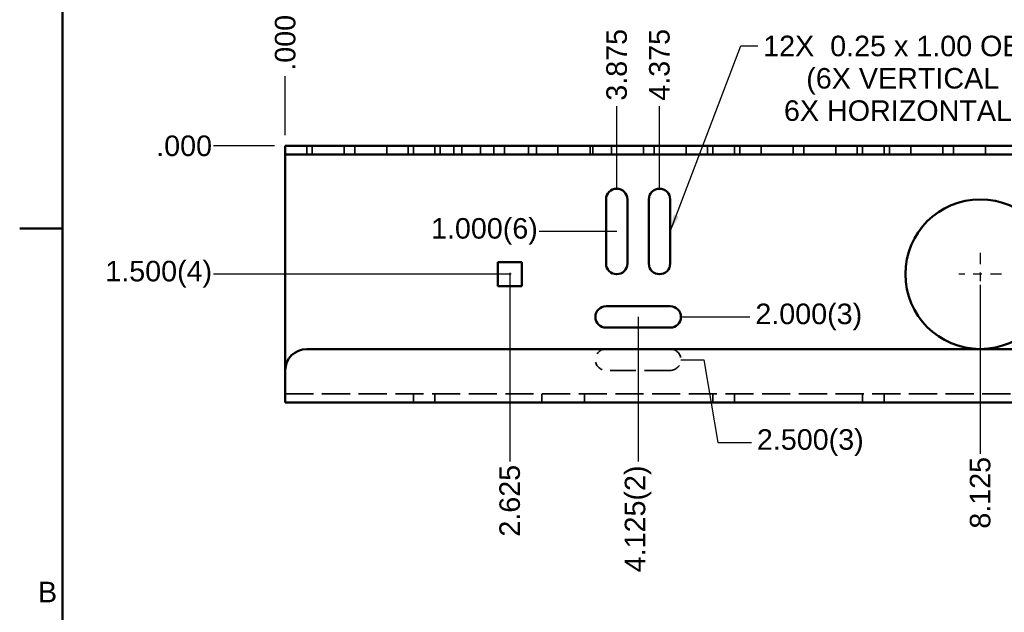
# Model space of a CAD drawing. Header units: inches. Extents: x 1 to 43, y 0.5 to 33.5.
# Tile 2 of 7: x 1 to 12.5, y 12.5 to 19.4. Entities that reach past the tile are written whole.
import ezdxf

# ---------------------------------------------------------------- set-up
doc = ezdxf.new("R2010")
doc.units = ezdxf.units.IN
doc.header["$LTSCALE"] = 2
doc.header["$MEASUREMENT"] = 0
doc.linetypes.add('CHAIN', pattern=[0.7087, 0.4724, -0.0591, 0.1181, -0.0591])
doc.linetypes.add('DASHED', pattern=[0.2067, 0.1654, -0.0413])
for name, color, linetype, lineweight in [('Border_0', 179, 'Continuous', 50), ('Border_2', 179, 'Continuous', 50), ('Center Mark(ANSI)', 179, 'Continuous', 25), ('Dimensions(ANSI)', 179, 'Continuous', 25), ('Hidden Edges(ANSI)', 179, 'DASHED', 35), ('Symbols(ANSI)', 179, 'Continuous', 25), ('Visible Edges(ANSI)', 179, 'Continuous', 50)]:
    doc.layers.add(name, color=color, linetype=linetype, lineweight=lineweight)
doc.styles.add('Border_1', font='arial.ttf')
doc.styles.add('Current-ANSI', font='arial.ttf')
doc.styles.add('DEFAULT-ANSI~0', font='arial.ttf')
doc.dimstyles.new('Copy of DEFAULT-ANSI', dxfattribs={"dimscale": 2, "dimtxt": 0.12, "dimasz": 0.098425, "dimexe": 0.125, "dimexo": 0.0625, "dimgap": 0.031496, "dimtad": 0, "dimtih": 1, "dimtoh": 1, "dimdec": 3, "dimrnd": 1e-08, "dimzin": 4, "dimdsep": 46, "dimtxsty": 'DEFAULT-ANSI~0', "dimcen": 0.09, "dimdle": 0.393701, "dimclrd": 250, "dimclre": 250, "dimclrt": 250, "dimadec": 0, "dimazin": 1, "dimtfac": 1, "dimtofl": 0, "dimtmove": 0, "dimatfit": 3, "dimfxl": 0, "dimtolj": 1, "dimtzin": 4, "dimlwd": 25, "dimlwe": 25, "dimarcsym": 0})
doc.dimstyles.new('Copy of DEFAULT-ANSI_Current-ANSI$7', dxfattribs={"dimscale": 2, "dimtxt": 0.120079, "dimasz": 0.098425, "dimexe": 0.125, "dimexo": 0.0625, "dimgap": 0.031496, "dimtad": 0, "dimtih": 1, "dimtoh": 1, "dimdec": 3, "dimrnd": 1e-08, "dimzin": 4, "dimdsep": 46, "dimtxsty": 'Current-ANSI', "dimcen": 0.09, "dimdle": 0.393701, "dimclrd": 179, "dimclre": 250, "dimclrt": 179, "dimadec": 0, "dimazin": 1, "dimtfac": 0.999344, "dimtofl": 0, "dimtmove": 0, "dimatfit": 3, "dimfxl": 0, "dimtolj": 1, "dimtzin": 4, "dimlwd": 25, "dimlwe": 25, "dimarcsym": 0})

# ---------------------------------------------------------------- blocks, each defined once
blk = doc.blocks.new('Borders Default Border')
at = {"layer": 'Border_0', "color": 179, "flags": 128}
for points in [[(0.75, 0.5), (0.75, 16.5)], [(0.5, 8.5), (0.75, 8.5)]]:
    blk.add_lwpolyline(points, dxfattribs=at)
at = {"layer": 'Border_2', "insert": (0.6069, 6.315), "char_height": 0.1201, "attachment_point": 7, "style": 'Border_1'}
blk.add_mtext('B', dxfattribs=at)
blk = doc.blocks.new('*D43')
at = {"layer": 'Defpoints', "color": 0, "linetype": 'Continuous'}
for p in [(3.265, 17.967), (4.105, 17.967), (4.105, 17.967)]:
    blk.add_point(p, dxfattribs=at)
at = {"layer": 'Dimensions(ANSI)', "color": 250, "linetype": 'Continuous', "lineweight": 25}
blk.add_line((3.98, 17.967), (3.265, 17.967), dxfattribs=at)
at = {"layer": 'Dimensions(ANSI)', "color": 250, "linetype": 'Continuous', "lineweight": 25, "insert": (2.596, 17.967), "char_height": 0.24, "attachment_point": 4, "style": 'DEFAULT-ANSI~0'}
blk.add_mtext('\\A1;.000', dxfattribs=at)
blk = doc.blocks.new('*D44')
at = {"layer": 'Defpoints', "color": 0, "linetype": 'Continuous'}
for p in [(4.105, 17.967), (3.265, 16.467), (6.871, 16.467)]:
    blk.add_point(p, dxfattribs=at)
at = {"layer": 'Dimensions(ANSI)', "color": 250, "linetype": 'Continuous', "lineweight": 25}
blk.add_line((6.746, 16.467), (3.265, 16.467), dxfattribs=at)
at = {"layer": 'Dimensions(ANSI)', "color": 250, "linetype": 'Continuous', "lineweight": 25, "insert": (2.001, 16.467), "char_height": 0.24, "attachment_point": 4, "style": 'DEFAULT-ANSI~0'}
blk.add_mtext('\\A1;1.500{(4)}', dxfattribs=at)
blk = doc.blocks.new('*D46')
at = {"layer": 'Defpoints', "color": 0, "linetype": 'Continuous'}
for p in [(4.105, 18.784), (4.105, 17.967), (4.105, 17.967)]:
    blk.add_point(p, dxfattribs=at)
at = {"layer": 'Dimensions(ANSI)', "color": 250, "linetype": 'Continuous', "lineweight": 25}
blk.add_line((4.105, 18.092), (4.105, 18.784), dxfattribs=at)
at = {"layer": 'Dimensions(ANSI)', "color": 250, "linetype": 'Continuous', "lineweight": 25, "insert": (4.105, 18.847), "char_height": 0.24, "attachment_point": 4, "rotation": 90, "style": 'DEFAULT-ANSI~0'}
blk.add_mtext('\\A1;.000', dxfattribs=at)
blk = doc.blocks.new('*D47')
at = {"layer": 'Defpoints', "color": 0, "linetype": 'Continuous'}
for p in [(4.105, 17.967), (6.73, 16.607), (6.73, 14.277)]:
    blk.add_point(p, dxfattribs=at)
at = {"layer": 'Dimensions(ANSI)', "color": 250, "linetype": 'Continuous', "lineweight": 25}
blk.add_line((6.73, 16.482), (6.73, 14.277), dxfattribs=at)
at = {"layer": 'Dimensions(ANSI)', "color": 250, "linetype": 'Continuous', "lineweight": 25, "insert": (6.73, 13.398), "char_height": 0.24, "attachment_point": 4, "rotation": 90, "style": 'DEFAULT-ANSI~0'}
blk.add_mtext('\\A1;2.625', dxfattribs=at)
blk = doc.blocks.new('*D48')
at = {"layer": 'Defpoints', "color": 0, "linetype": 'Continuous'}
for p in [(4.105, 17.967), (8.23, 16.092), (8.23, 14.277)]:
    blk.add_point(p, dxfattribs=at)
at = {"layer": 'Dimensions(ANSI)', "color": 250, "linetype": 'Continuous', "lineweight": 25}
blk.add_line((8.23, 15.967), (8.23, 14.277), dxfattribs=at)
at = {"layer": 'Dimensions(ANSI)', "color": 250, "linetype": 'Continuous', "lineweight": 25, "insert": (8.23, 12.981), "char_height": 0.24, "attachment_point": 4, "rotation": 90, "style": 'DEFAULT-ANSI~0'}
blk.add_mtext('\\A1;4.125{(2)\\P}', dxfattribs=at)
blk = doc.blocks.new('*D49')
at = {"layer": 'Defpoints', "color": 0, "linetype": 'Continuous'}
for p in [(4.105, 17.967), (12.23, 16.467), (12.23, 14.366)]:
    blk.add_point(p, dxfattribs=at)
at = {"layer": 'Dimensions(ANSI)', "color": 250, "linetype": 'Continuous', "lineweight": 25}
blk.add_line((12.23, 16.342), (12.23, 14.366), dxfattribs=at)
at = {"layer": 'Dimensions(ANSI)', "color": 250, "linetype": 'Continuous', "lineweight": 25, "insert": (12.23, 13.491), "char_height": 0.24, "attachment_point": 4, "rotation": 90, "style": 'DEFAULT-ANSI~0'}
blk.add_mtext('\\A1;8.125', dxfattribs=at)
blk = doc.blocks.new('*D50')
at = {"layer": 'Defpoints', "color": 0, "linetype": 'Continuous'}
for p in [(4.105, 17.967), (16.23, 16.092), (16.23, 14.366)]:
    blk.add_point(p, dxfattribs=at)
at = {"layer": 'Dimensions(ANSI)', "color": 250, "linetype": 'Continuous', "lineweight": 25}
blk.add_line((16.23, 15.967), (16.23, 14.366), dxfattribs=at)
at = {"layer": 'Dimensions(ANSI)', "color": 250, "linetype": 'Continuous', "lineweight": 25, "insert": (16.23, 12.916), "char_height": 0.24, "attachment_point": 4, "rotation": 90, "style": 'DEFAULT-ANSI~0'}
blk.add_mtext('\\A1;12.125{(2)\\P}', dxfattribs=at)
blk = doc.blocks.new('*D51')
at = {"layer": 'Defpoints', "color": 0, "linetype": 'Continuous'}
for p in [(4.105, 17.967), (20.23, 16.467), (20.23, 14.366)]:
    blk.add_point(p, dxfattribs=at)
at = {"layer": 'Dimensions(ANSI)', "color": 250, "linetype": 'Continuous', "lineweight": 25}
blk.add_line((20.23, 16.342), (20.23, 14.366), dxfattribs=at)
at = {"layer": 'Dimensions(ANSI)', "color": 250, "linetype": 'Continuous', "lineweight": 25, "insert": (20.23, 13.328), "char_height": 0.24, "attachment_point": 4, "rotation": 90, "style": 'DEFAULT-ANSI~0'}
blk.add_mtext('\\A1;16.125', dxfattribs=at)
blk = doc.blocks.new('*D52')
at = {"layer": 'Defpoints', "color": 0, "linetype": 'Continuous'}
for p in [(4.105, 17.967), (25.73, 16.607), (25.73, 14.366)]:
    blk.add_point(p, dxfattribs=at)
at = {"layer": 'Dimensions(ANSI)', "color": 250, "linetype": 'Continuous', "lineweight": 25}
blk.add_line((25.73, 16.482), (25.73, 14.366), dxfattribs=at)
at = {"layer": 'Dimensions(ANSI)', "color": 250, "linetype": 'Continuous', "lineweight": 25, "insert": (25.73, 13.301), "char_height": 0.24, "attachment_point": 4, "rotation": 90, "style": 'DEFAULT-ANSI~0'}
blk.add_mtext('\\A1;21.625', dxfattribs=at)
blk = doc.blocks.new('*D53')
at = {"layer": 'Defpoints', "color": 0, "linetype": 'Continuous'}
for p in [(4.105, 17.967), (24.23, 16.092), (24.23, 14.366)]:
    blk.add_point(p, dxfattribs=at)
at = {"layer": 'Dimensions(ANSI)', "color": 250, "linetype": 'Continuous', "lineweight": 25}
blk.add_line((24.23, 15.967), (24.23, 14.366), dxfattribs=at)
at = {"layer": 'Dimensions(ANSI)', "color": 250, "linetype": 'Continuous', "lineweight": 25, "insert": (24.23, 12.89), "char_height": 0.24, "attachment_point": 4, "rotation": 90, "style": 'DEFAULT-ANSI~0'}
blk.add_mtext('\\A1;20.125{(2)\\P}', dxfattribs=at)
blk = doc.blocks.new('*D54')
at = {"layer": 'Defpoints', "color": 0, "linetype": 'Continuous'}
for p in [(7.98, 18.433), (4.105, 17.967), (7.98, 17.342)]:
    blk.add_point(p, dxfattribs=at)
at = {"layer": 'Dimensions(ANSI)', "color": 250, "linetype": 'Continuous', "lineweight": 25}
blk.add_line((7.98, 17.467), (7.98, 18.433), dxfattribs=at)
at = {"layer": 'Dimensions(ANSI)', "color": 250, "linetype": 'Continuous', "lineweight": 25, "insert": (7.98, 18.496), "char_height": 0.24, "attachment_point": 4, "rotation": 90, "style": 'DEFAULT-ANSI~0'}
blk.add_mtext('\\A1;3.875', dxfattribs=at)
blk = doc.blocks.new('*D55')
at = {"layer": 'Defpoints', "color": 0, "linetype": 'Continuous'}
for p in [(8.48, 18.433), (4.105, 17.967), (8.48, 17.342)]:
    blk.add_point(p, dxfattribs=at)
at = {"layer": 'Dimensions(ANSI)', "color": 250, "linetype": 'Continuous', "lineweight": 25}
blk.add_line((8.48, 17.467), (8.48, 18.433), dxfattribs=at)
at = {"layer": 'Dimensions(ANSI)', "color": 250, "linetype": 'Continuous', "lineweight": 25, "insert": (8.48, 18.496), "char_height": 0.24, "attachment_point": 4, "rotation": 90, "style": 'DEFAULT-ANSI~0'}
blk.add_mtext('\\A1;4.375', dxfattribs=at)
blk = doc.blocks.new('*D56')
at = {"layer": 'Defpoints', "color": 0, "linetype": 'Continuous'}
for p in [(15.98, 18.433), (4.105, 17.967), (15.98, 17.342)]:
    blk.add_point(p, dxfattribs=at)
at = {"layer": 'Dimensions(ANSI)', "color": 250, "linetype": 'Continuous', "lineweight": 25}
blk.add_line((15.98, 17.467), (15.98, 18.433), dxfattribs=at)
at = {"layer": 'Dimensions(ANSI)', "color": 250, "linetype": 'Continuous', "lineweight": 25, "insert": (15.98, 18.496), "char_height": 0.24, "attachment_point": 4, "rotation": 90, "style": 'DEFAULT-ANSI~0'}
blk.add_mtext('\\A1;11.875', dxfattribs=at)
blk = doc.blocks.new('*D57')
at = {"layer": 'Defpoints', "color": 0, "linetype": 'Continuous'}
for p in [(16.48, 18.433), (4.105, 17.967), (16.48, 17.342)]:
    blk.add_point(p, dxfattribs=at)
at = {"layer": 'Dimensions(ANSI)', "color": 250, "linetype": 'Continuous', "lineweight": 25}
blk.add_line((16.48, 17.467), (16.48, 18.433), dxfattribs=at)
at = {"layer": 'Dimensions(ANSI)', "color": 250, "linetype": 'Continuous', "lineweight": 25, "insert": (16.48, 18.496), "char_height": 0.24, "attachment_point": 4, "rotation": 90, "style": 'DEFAULT-ANSI~0'}
blk.add_mtext('\\A1;12.375', dxfattribs=at)
blk = doc.blocks.new('*D58')
at = {"layer": 'Defpoints', "color": 0, "linetype": 'Continuous'}
for p in [(23.98, 18.433), (4.105, 17.967), (23.98, 17.342)]:
    blk.add_point(p, dxfattribs=at)
at = {"layer": 'Dimensions(ANSI)', "color": 250, "linetype": 'Continuous', "lineweight": 25}
blk.add_line((23.98, 17.467), (23.98, 18.433), dxfattribs=at)
at = {"layer": 'Dimensions(ANSI)', "color": 250, "linetype": 'Continuous', "lineweight": 25, "insert": (23.98, 18.496), "char_height": 0.24, "attachment_point": 4, "rotation": 90, "style": 'DEFAULT-ANSI~0'}
blk.add_mtext('\\A1;19.875', dxfattribs=at)
blk = doc.blocks.new('*D59')
at = {"layer": 'Defpoints', "color": 0, "linetype": 'Continuous'}
for p in [(24.48, 18.433), (4.105, 17.967), (24.48, 17.342)]:
    blk.add_point(p, dxfattribs=at)
at = {"layer": 'Dimensions(ANSI)', "color": 250, "linetype": 'Continuous', "lineweight": 25}
blk.add_line((24.48, 17.467), (24.48, 18.433), dxfattribs=at)
at = {"layer": 'Dimensions(ANSI)', "color": 250, "linetype": 'Continuous', "lineweight": 25, "insert": (24.48, 18.496), "char_height": 0.24, "attachment_point": 4, "rotation": 90, "style": 'DEFAULT-ANSI~0'}
blk.add_mtext('\\A1;20.375', dxfattribs=at)
blk = doc.blocks.new('*D62')
at = {"layer": 'Defpoints', "color": 0, "linetype": 'Continuous'}
for p in [(4.105, 17.967), (7.073, 16.967), (8.105, 16.967)]:
    blk.add_point(p, dxfattribs=at)
at = {"layer": 'Dimensions(ANSI)', "color": 250, "linetype": 'Continuous', "lineweight": 25}
blk.add_line((7.98, 16.967), (7.073, 16.967), dxfattribs=at)
at = {"layer": 'Dimensions(ANSI)', "color": 250, "linetype": 'Continuous', "lineweight": 25, "insert": (5.809, 16.967), "char_height": 0.24, "attachment_point": 4, "style": 'DEFAULT-ANSI~0'}
blk.add_mtext('\\A1;1.000{(6)\\P}', dxfattribs=at)
blk = doc.blocks.new('*D63')
at = {"layer": 'Defpoints', "color": 0, "linetype": 'Continuous'}
for p in [(4.105, 17.967), (8.605, 15.967), (9.538, 15.967)]:
    blk.add_point(p, dxfattribs=at)
at = {"layer": 'Dimensions(ANSI)', "color": 250, "linetype": 'Continuous', "lineweight": 25}
blk.add_line((8.73, 15.967), (9.538, 15.967), dxfattribs=at)
at = {"layer": 'Dimensions(ANSI)', "color": 250, "linetype": 'Continuous', "lineweight": 25, "insert": (9.601, 15.967), "char_height": 0.24, "attachment_point": 4, "style": 'DEFAULT-ANSI~0'}
blk.add_mtext('\\A1;2.000{(3)\\P}', dxfattribs=at)
blk = doc.blocks.new('*D64')
at = {"layer": 'Defpoints', "color": 0, "linetype": 'Continuous'}
for p in [(4.105, 17.967), (8.605, 15.467), (9.556, 14.498)]:
    blk.add_point(p, dxfattribs=at)
at = {"layer": 'Dimensions(ANSI)', "color": 250, "linetype": 'Continuous', "lineweight": 25}
for p, q in [((8.73, 15.467), (8.999, 15.467)), ((8.999, 15.467), (9.163, 14.498)), ((9.163, 14.498), (9.556, 14.498))]:
    blk.add_line(p, q, dxfattribs=at)
at = {"layer": 'Dimensions(ANSI)', "color": 250, "linetype": 'Continuous', "lineweight": 25, "insert": (9.619, 14.498), "char_height": 0.24, "attachment_point": 4, "style": 'DEFAULT-ANSI~0'}
blk.add_mtext('\\A1;2.500{(3)\\P}', dxfattribs=at)

msp = doc.modelspace()

# ---------------------------------------------------------------- linework, layer by layer
at = {"layer": 'Center Mark(ANSI)', "linetype": 'CHAIN', "ltscale": 0.138781}
for p, q in [((12.2302, 16.7169), (12.2302, 16.2169)), ((12.4802, 16.4669), (11.9802, 16.4669))]:
    msp.add_line(p, q, dxfattribs=at)
at = {"layer": 'Hidden Edges(ANSI)', "ltscale": 0.095135}
for p, q in [((4.3552, 17.9669), (4.3552, 17.8669)), ((4.4177, 17.9669), (4.4177, 17.8669)), ((4.7927, 17.9669), (4.7927, 17.8669)), ((4.9177, 17.9669), (4.9177, 17.8669)), ((5.2927, 17.9669), (5.2927, 17.8669)), ((5.5427, 17.9669), (5.5427, 17.8669)), ((5.6052, 17.8669), (5.6052, 17.9669)), ((5.8552, 17.8669), (5.8552, 17.9669)), ((5.9177, 17.9669), (5.9177, 17.8669)), ((6.0739, 17.8669), (6.0739, 17.9669)), ((6.1677, 17.9669), (6.1677, 17.8669)), ((6.3864, 17.8669), (6.3864, 17.9669)), ((6.5427, 17.9669), (6.5427, 17.8669)), ((6.6677, 17.9669), (6.6677, 17.8669)), ((6.9489, 17.9669), (6.9489, 17.8669)), ((7.0427, 17.9669), (7.0427, 17.8669)), ((7.2927, 17.9669), (7.2927, 17.8669)), ((7.6677, 17.9669), (7.6677, 17.8669)), ((7.6989, 17.9669), (7.6989, 17.8669)), ((7.9177, 17.9669), (7.9177, 17.8669)), ((8.2927, 17.9669), (8.2927, 17.8669)), ((8.4177, 17.9669), (8.4177, 17.8669)), ((8.7927, 17.9669), (8.7927, 17.8669)), ((9.0427, 17.9669), (9.0427, 17.8669)), ((9.1052, 17.8669), (9.1052, 17.9669)), ((9.3552, 17.8669), (9.3552, 17.9669)), ((9.4177, 17.9669), (9.4177, 17.8669)), ((9.6677, 17.9669), (9.6677, 17.8669)), ((10.0427, 17.9669), (10.0427, 17.8669)), ((10.1677, 17.9669), (10.1677, 17.8669)), ((10.5427, 17.9669), (10.5427, 17.8669)), ((10.7927, 17.9669), (10.7927, 17.8669)), ((10.8552, 17.8669), (10.8552, 17.9669)), ((11.1052, 17.8669), (11.1052, 17.9669)), ((11.1677, 17.9669), (11.1677, 17.8669)), ((11.4177, 17.9669), (11.4177, 17.8669)), ((11.7927, 17.9669), (11.7927, 17.8669)), ((11.9177, 17.9669), (11.9177, 17.8669)), ((12.2927, 17.9669), (12.2927, 17.8669)), ((5.6052, 14.9669), (5.6052, 15.0669)), ((5.8552, 14.9669), (5.8552, 15.0669)), ((7.1052, 14.9669), (7.1052, 15.0669)), ((7.6052, 14.9669), (7.6052, 15.0669)), ((9.1052, 14.9669), (9.1052, 15.0669)), ((9.3552, 14.9669), (9.3552, 15.0669)), ((10.8552, 14.9669), (10.8552, 15.0669)), ((11.1052, 14.9669), (11.1052, 15.0669))]:
    msp.add_line(p, q, dxfattribs=at)
at = {"layer": 'Hidden Edges(ANSI)', "ltscale": 0.907112}
msp.add_line((8.6052, 15.3419), (7.8552, 15.3419), dxfattribs=at)
at = {"layer": 'Hidden Edges(ANSI)', "ltscale": 0.994235}
msp.add_line((4.1052, 15.0669), (28.3552, 15.0669), dxfattribs=at)
at = {"layer": 'Hidden Edges(ANSI)', "ltscale": 0.373886}
for centre, start, end in [((7.8552, 15.4669), 90, 270), ((8.6052, 15.4669), 270, 90)]:
    msp.add_arc(centre, 0.125, start, end, dxfattribs=at)
at = {"layer": 'Visible Edges(ANSI)'}
for p, q in [((4.1052, 17.9669), (4.1052, 17.8669)), ((4.1052, 17.9669), (4.3552, 17.9669)), ((4.3552, 17.9669), (28.1052, 17.9669)), ((4.3552, 17.8669), (4.1052, 17.8669)), ((4.1052, 17.8369), (4.1052, 17.8669)), ((4.3552, 17.8669), (28.1052, 17.8669)), ((4.1052, 15.3419), (4.1052, 17.8369)), ((7.8552, 16.5919), (7.8552, 17.3419)), ((8.1052, 17.3419), (8.1052, 16.5919)), ((8.3552, 16.5919), (8.3552, 17.3419)), ((8.6052, 17.3419), (8.6052, 16.5919)), ((6.5897, 16.3264), (6.5897, 16.6074)), ((6.5897, 16.6074), (6.8707, 16.6074)), ((6.8707, 16.6074), (6.8707, 16.3264)), ((6.8707, 16.3264), (6.5897, 16.3264)), ((7.8552, 16.0919), (8.6052, 16.0919)), ((8.6052, 15.8419), (7.8552, 15.8419)), ((28.1052, 15.5919), (4.3552, 15.5919)), ((4.1052, 15.3419), (4.1052, 15.0969)), ((4.1052, 15.0969), (4.1052, 14.9669)), ((28.3552, 14.9669), (4.1052, 14.9669))]:
    msp.add_line(p, q, dxfattribs=at)
msp.add_circle((12.2302, 16.4669), 0.875, dxfattribs=at)
for centre, radius, start, end in [((7.9802, 17.3419), 0.125, 0, 180), ((8.4802, 17.3419), 0.125, 0, 180), ((7.9802, 16.5919), 0.125, 180, 0), ((8.4802, 16.5919), 0.125, 180, 0), ((7.8552, 15.9669), 0.125, 90, 270), ((8.6052, 15.9669), 0.125, 270, 90), ((4.3552, 15.3419), 0.25, 90, 180)]:
    msp.add_arc(centre, radius, start, end, dxfattribs=at)

# ---------------------------------------------------------------- block references
at = {"xscale": 2, "yscale": 2, "zscale": 2}
msp.add_blockref('Borders Default Border', (0, 0), dxfattribs=at)

# ---------------------------------------------------------------- texts
at = {"layer": 'Symbols(ANSI)', "color": 179, "insert": (11.3238, 19.2563), "char_height": 0.240157, "width": 3.26336, "attachment_point": 2, "line_spacing_factor": 0.944221, "style": 'Current-ANSI'}
msp.add_mtext('{12X  0.25 x 1.00 OBR\\P(6X VERTICAL\\P6X HORIZONTAL)}', dxfattribs=at)

# ---------------------------------------------------------------- dimensions: what is measured, and where the dimension line sits
at = {"layer": 'Dimensions(ANSI)', "color": 250, "linetype": 'Continuous', "lineweight": 25}
for feature_location, offset, dtype, origin, picture, middle in [((4.1051983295, 17.9669210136), (0, 0.817172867), 1, (4.1051983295, 17.9669210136), '*D46', (4.1051983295, 19.1501146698)), ((15.9802, 17.3419), (0, 1.0912), 1, (4.1052, 17.9669), '*D56', (15.9802, 18.9839)), ((16.4802, 17.3419), (0, 1.0912), 1, (4.1052, 17.9669), '*D57', (16.4802, 18.9839)), ((23.9802, 17.3419), (0, 1.0912), 1, (4.1052, 17.9669), '*D58', (23.9802, 18.9839)), ((24.4802, 17.3419), (0, 1.0912), 1, (4.1052, 17.9669), '*D59', (24.4802, 18.9972)), ((7.9802, 17.3419), (0, 1.0912), 1, (4.1052, 17.9669), '*D54', (7.9802, 18.9019)), ((8.4802, 17.3419), (0, 1.0912), 1, (4.1052, 17.9669), '*D55', (8.4802, 18.9068)), ((4.1051983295, 17.9669210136), (-0.8405966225, 0), 0, (4.1051983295, 17.9669210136), '*D43', (2.8985809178, 17.9669210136)), ((6.7302, 16.6074), (0, -2.3306), 1, (4.1052, 17.9669), '*D47', (6.7302, 13.806)), ((12.2302, 16.4669), (0, -2.1009), 1, (4.1052, 17.9669), '*D49', (12.2302, 13.8971)), ((20.2302, 16.4669), (0, -2.1009), 1, (4.1052, 17.9669), '*D51', (20.2302, 13.8153)), ((25.7302, 16.6074), (0, -2.2414), 1, (4.1052, 17.9669), '*D52', (25.7302, 13.8019))]:
    dim = msp.add_ordinate_dim(feature_location=feature_location, offset=offset, dtype=dtype, origin=origin, dimstyle='Copy of DEFAULT-ANSI', override={"dimtad": 0, "dimdec": 3, "dimtp": 0, "dimtm": 0, "dimtdec": 2}, dxfattribs=at)
    dim.commit()
    dim.dimension.update_dxf_attribs({"geometry": picture, "text_midpoint": middle})
for feature_location, offset, dtype, text, picture, middle in [((6.8707, 16.4669), (-3.6061, 0), 0, '<>{(4)}', '*D44', (2.6015, 16.4669)), ((8.2302, 16.0919), (0, -1.8151), 1, '<>{(2)\\P}', '*D48', (8.2302, 13.5977)), ((16.2302, 16.0919), (0, -1.7259), 1, '<>{(2)\\P}', '*D50', (16.2302, 13.6097)), ((24.2302, 16.0919), (0, -1.7259), 1, '<>{(2)\\P}', '*D53', (24.2302, 13.5964)), ((8.1052, 16.9669), (-1.0327, 0), 0, '<>{(6)\\P}', '*D62', (6.4095, 16.9669)), ((8.6052, 15.9669), (0.9327, 0), 0, '<>{(3)\\P}', '*D63', (10.2143, 15.9669)), ((8.6052, 15.4669), (0.9512, -0.9692), 0, '<>{(3)\\P}', '*D64', (10.2328, 14.4978))]:
    dim = msp.add_ordinate_dim(feature_location=feature_location, offset=offset, dtype=dtype, origin=(4.1052, 17.9669), text=text, dimstyle='Copy of DEFAULT-ANSI', override={"dimtad": 0, "dimdec": 3, "dimtp": 0, "dimtm": 0, "dimtdec": 2}, dxfattribs=at)
    dim.commit()
    dim.dimension.update_dxf_attribs({"geometry": picture, "text_midpoint": middle})

# ---------------------------------------------------------------- leaders
at = {"layer": 'Symbols(ANSI)', "color": 179, "linetype": 'Continuous', "lineweight": 25, "annotation_type": 0, "has_hookline": 1, "hookline_direction": 0, "text_width": 3.223}
msp.add_leader([(8.6052, 16.9669), (9.4323, 19.1362), (9.6292, 19.1362)], dimstyle='Copy of DEFAULT-ANSI_Current-ANSI$7', override={"dimtad": 0}, dxfattribs=at)

doc.saveas('drawing.dxf')
